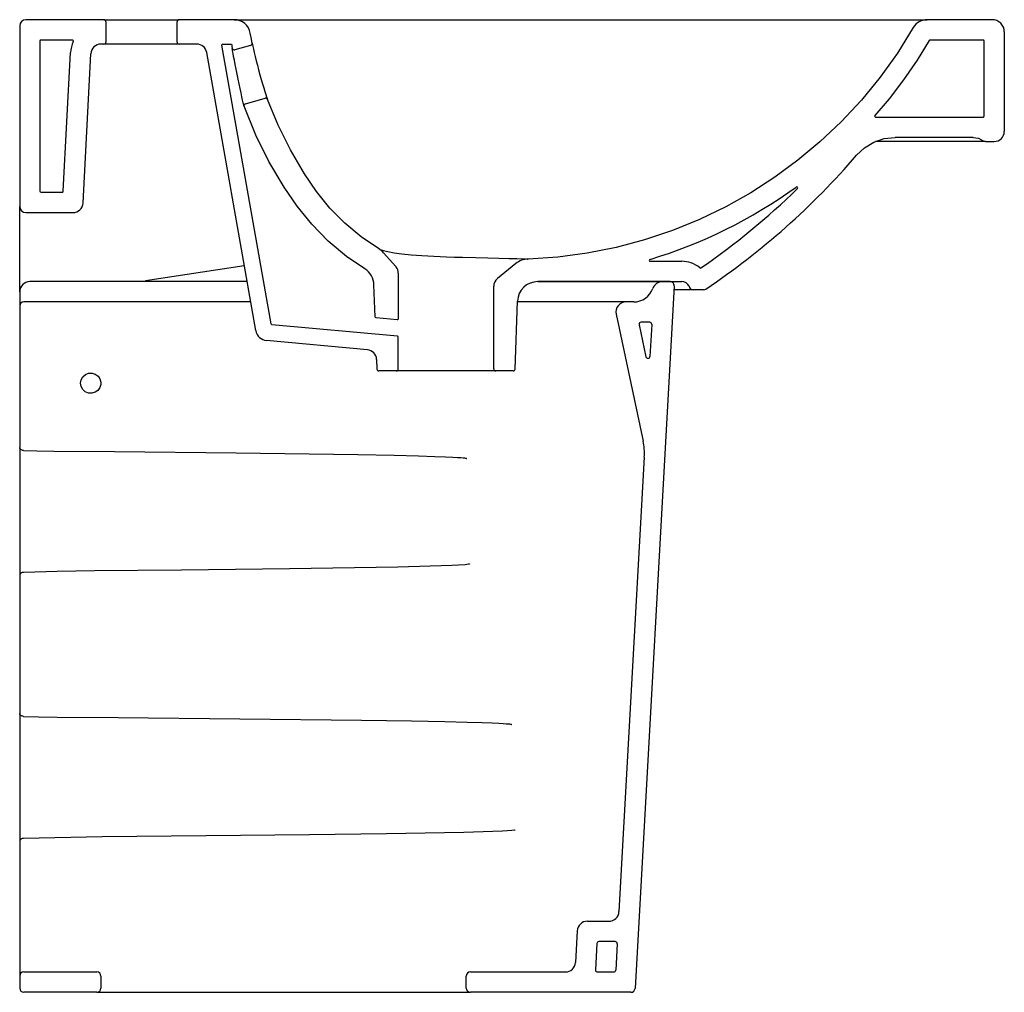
# Model space of a CAD drawing. Header units: millimetres. Extents: x 0 to 0.485, y 0.369 to 0.848.
import ezdxf

# ---------------------------------------------------------------- set-up
doc = ezdxf.new("R2010")
doc.units = ezdxf.units.MM
doc.layers.add('BLOCKS', color=3, linetype='Continuous')

msp = doc.modelspace()

# ---------------------------------------------------------------- linework, layer by layer
at = {"layer": 'BLOCKS'}
for p, q in [((-4.132009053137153e-06, 0.8449175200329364), (-4.132009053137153e-06, 0.7559175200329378)), ((0.04149586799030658, 0.8479175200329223), (0.002995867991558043, 0.8479175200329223)), ((0.04149586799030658, 0.8479175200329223), (0.07849586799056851, 0.8479175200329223)), ((0.04249586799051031, 0.846917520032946), (0.04249586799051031, 0.8369175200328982)), ((0.07749586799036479, 0.8369175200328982), (0.07749586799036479, 0.846917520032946)), ((0.105719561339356, 0.8479175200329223), (0.07849586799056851, 0.8479175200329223)), ((0.105719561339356, 0.8479175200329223), (0.4470354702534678, 0.8479175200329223)), ((0.4789958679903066, 0.8479175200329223), (0.4470354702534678, 0.8479175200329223)), ((0.4849958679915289, 0.8419175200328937), (0.4849958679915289, 0.7929175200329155)), ((0.009995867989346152, 0.8374175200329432), (0.009995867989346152, 0.763417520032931)), ((0.02595510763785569, 0.8379175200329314), (0.010495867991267, 0.8379175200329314)), ((0.04149586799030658, 0.8359175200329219), (0.04002635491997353, 0.8359175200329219)), ((0.07849586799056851, 0.8359175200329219), (0.04149586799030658, 0.8359175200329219)), ((0.0872006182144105, 0.8359175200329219), (0.07849586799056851, 0.8359175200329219)), ((0.1137587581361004, 0.8352865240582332), (0.10591203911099, 0.8330751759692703)), ((0.02146687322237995, 0.7633913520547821), (0.02504691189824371, 0.8317025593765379)), ((0.03118001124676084, 0.7576558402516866), (0.03503320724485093, 0.8311791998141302)), ((0.1162786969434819, 0.6948013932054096), (0.09212465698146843, 0.8317857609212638)), ((0.1112032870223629, 0.8065146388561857), (0.1209134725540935, 0.8092511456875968)), ((0.4757043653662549, 0.78791752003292), (0.4216068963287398, 0.78791752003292)), ((0.4697043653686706, 0.7899175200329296), (0.4312057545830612, 0.7899175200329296)), ((0.4757043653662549, 0.78791752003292), (0.4799958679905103, 0.78791752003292)), ((0.010495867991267, 0.7629175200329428), (0.02096755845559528, 0.7629175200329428)), ((-4.132009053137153e-06, 0.747817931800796), (-4.132009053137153e-06, 0.7559175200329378)), ((0.002995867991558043, 0.752917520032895), (0.02618686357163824, 0.752917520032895)), ((-3.637978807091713e-12, 0.7139175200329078), (-4.132009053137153e-06, 0.747817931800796)), ((0.1852520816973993, 0.7263117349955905), (0.179232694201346, 0.733163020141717)), ((0.2444267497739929, 0.72781251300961), (0.2353605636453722, 0.7205143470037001)), ((0.3106340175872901, 0.7289175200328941), (0.3260823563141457, 0.7289175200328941)), ((0.1106443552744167, 0.7267553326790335), (0.06198719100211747, 0.7193509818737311)), ((0.2551892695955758, 0.7189175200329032), (0.3260823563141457, 0.7189175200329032)), ((0.2334958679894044, 0.6759175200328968), (0.2334958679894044, 0.7166194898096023)), ((0.3317700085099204, 0.714917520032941), (0.3222707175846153, 0.714917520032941)), ((0.3297075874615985, 0.7166079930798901), (0.3299573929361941, 0.7160722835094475)), ((0.3368871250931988, 0.714917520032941), (0.3317700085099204, 0.714917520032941)), ((0.2440295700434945, 0.6758826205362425), (0.2451953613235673, 0.7092665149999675)), ((0.1712528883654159, 0.6853722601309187), (0.1216460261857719, 0.6898677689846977)), ((0.1757985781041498, 0.6805671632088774), (0.175962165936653, 0.6758826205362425)), ((0.1854958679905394, 0.6749175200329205), (0.1769615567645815, 0.6749175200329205)), ((0.2344958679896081, 0.6749175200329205), (0.1854958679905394, 0.6749175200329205)), ((0.243030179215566, 0.6749175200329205), (0.2344958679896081, 0.6749175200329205))]:
    msp.add_line(p, q, dxfattribs=at)
at = {"layer": 'BLOCKS', "linetype": 'Continuous'}
for p, q in [((0.112026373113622, 0.7189175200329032), (0.004999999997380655, 0.7189175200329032)), ((0.3166092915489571, 0.7189175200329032), (0.2551892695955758, 0.7189175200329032)), ((0.3203836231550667, 0.7189175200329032), (0.3166092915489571, 0.7189175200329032)), ((-3.637978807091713e-12, 0.7139175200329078), (-3.637978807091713e-12, 0.7119926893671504)), ((0.3223805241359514, 0.7168062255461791), (0.303096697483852, 0.3708062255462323)), ((-3.637978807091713e-12, 0.7119926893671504), (-3.637978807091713e-12, 0.7071454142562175)), ((0.1137896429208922, 0.7089175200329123), (0.001999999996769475, 0.7089175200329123)), ((0.2620112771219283, 0.7089175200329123), (0.2451831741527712, 0.7089175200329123)), ((0.2986726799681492, 0.7089175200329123), (0.2620112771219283, 0.7089175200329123)), ((0.3024671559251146, 0.7089175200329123), (0.2986726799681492, 0.7089175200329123)), ((-3.637978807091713e-12, 0.7069175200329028), (-3.637978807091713e-12, 0.7040443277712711)), ((-3.637978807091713e-12, 0.7040443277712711), (-3.637978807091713e-12, 0.6430513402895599)), ((0.2937819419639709, 0.7028779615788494), (0.3070579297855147, 0.6404193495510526)), ((0.3103107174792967, 0.6989175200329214), (0.3060820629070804, 0.6989175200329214)), ((0.3051039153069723, 0.6977096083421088), (0.3084541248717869, 0.6819481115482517)), ((0.3113091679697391, 0.6978618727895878), (0.3104307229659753, 0.6821003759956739)), ((-3.637978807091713e-12, 0.6430513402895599), (-3.637978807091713e-12, 0.6371775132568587)), ((-3.637978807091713e-12, 0.6368405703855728), (-3.637978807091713e-12, 0.6354440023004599)), ((-3.637978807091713e-12, 0.6354440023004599), (-3.637978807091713e-12, 0.5763330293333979)), ((0.307667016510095, 0.6325125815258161), (0.2951897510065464, 0.4086392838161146)), ((-3.637978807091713e-12, 0.5763330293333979), (-3.637978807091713e-12, 0.5750839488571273)), ((-3.637978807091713e-12, 0.5750839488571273), (-3.637978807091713e-12, 0.574298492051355)), ((-3.637978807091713e-12, 0.574298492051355), (-3.637978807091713e-12, 0.5688619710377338)), ((-3.637978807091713e-12, 0.5688619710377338), (-3.637978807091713e-12, 0.5120551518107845)), ((-3.637978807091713e-12, 0.5120551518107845), (-3.637978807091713e-12, 0.5061815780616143)), ((-3.637978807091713e-12, 0.5061815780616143), (-3.637978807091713e-12, 0.5058406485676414)), ((-3.637978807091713e-12, 0.5058406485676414), (-3.637978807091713e-12, 0.5040671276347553)), ((-3.637978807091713e-12, 0.5040671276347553), (-3.637978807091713e-12, 0.4457725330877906)), ((-3.637978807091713e-12, 0.4457725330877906), (-3.637978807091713e-12, 0.4440838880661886)), ((-3.637978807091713e-12, 0.4440838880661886), (-3.637978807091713e-12, 0.4432944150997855)), ((-3.637978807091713e-12, 0.4432944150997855), (-3.637978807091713e-12, 0.4378581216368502)), ((0.04054720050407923, 0.4455271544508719), (0.0019459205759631, 0.4447376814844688)), ((-3.637978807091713e-12, 0.4378581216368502), (-3.637978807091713e-12, 0.3836216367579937)), ((0.2796556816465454, 0.4039175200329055), (0.2901974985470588, 0.4039175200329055)), ((0.2746634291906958, 0.3991957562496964), (0.2737964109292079, 0.3836392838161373)), ((0.2843321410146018, 0.3929731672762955), (0.2836076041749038, 0.3799731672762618)), ((0.2933119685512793, 0.3939175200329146), (0.2853305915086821, 0.3939175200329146)), ((0.2943104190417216, 0.392861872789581), (0.2935858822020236, 0.3798618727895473)), ((-3.637978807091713e-12, 0.3836216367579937), (-3.637978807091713e-12, 0.3769175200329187)), ((0.001999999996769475, 0.3789175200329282), (0.03799999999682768, 0.3789175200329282)), ((0.2219999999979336, 0.3789175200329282), (0.2688041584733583, 0.3789175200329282)), ((0.2846060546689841, 0.3789175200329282), (0.2925874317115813, 0.3789175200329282)), ((-3.637978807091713e-12, 0.3769175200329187), (-3.637978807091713e-12, 0.3709175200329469)), ((0.03999999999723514, 0.3769175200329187), (0.03999999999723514, 0.3709175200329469)), ((0.2199999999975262, 0.3709175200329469), (0.2199999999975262, 0.3769175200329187)), ((0.03799999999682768, 0.3689175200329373), (0.001999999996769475, 0.3689175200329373)), ((0.03799999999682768, 0.3689175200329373), (0.06999999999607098, 0.3689175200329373)), ((0.06999999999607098, 0.3689175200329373), (0.1799999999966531, 0.3689175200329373)), ((0.1799999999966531, 0.3689175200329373), (0.2219999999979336, 0.3689175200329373)), ((0.3010997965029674, 0.3689175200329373), (0.2219999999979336, 0.3689175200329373))]:
    msp.add_line(p, q, dxfattribs=at)
at = {"layer": 'BLOCKS', "flags": 128}
for points in [[(0.440174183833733, 0.8440312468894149), (0.432364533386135, 0.8314748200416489), (0.4238379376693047, 0.8195367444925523), (0.4145867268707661, 0.8082734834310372), (0.4046965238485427, 0.7976696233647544), (0.3941987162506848, 0.7877515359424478), (0.3833363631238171, 0.7786966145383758), (0.3719623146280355, 0.7703425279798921), (0.3601124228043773, 0.7627095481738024), (0.3478225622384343, 0.7558179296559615), (0.3348655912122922, 0.7495708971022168), (0.3215259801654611, 0.7441384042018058), (0.3078418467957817, 0.7395419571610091), (0.2938514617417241, 0.7358017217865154), (0.2795922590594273, 0.7329451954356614), (0.2651043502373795, 0.7309764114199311), (0.2504142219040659, 0.7300188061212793)], [(0.1144703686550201, 0.8364333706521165), (0.1139763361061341, 0.839141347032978), (0.1135964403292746, 0.8413156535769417)], [(0.1144703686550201, 0.8364333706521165), (0.1145141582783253, 0.836231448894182), (0.1146445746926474, 0.8356374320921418), (0.1148618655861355, 0.8346621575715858), (0.1151611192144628, 0.8333398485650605), (0.1155370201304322, 0.8317078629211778), (0.115983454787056, 0.8298149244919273), (0.1164937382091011, 0.827718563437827), (0.1170599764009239, 0.8254766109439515), (0.1176705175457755, 0.823152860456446), (0.1183083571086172, 0.8208136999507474), (0.1189590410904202, 0.8185134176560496), (0.1195984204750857, 0.8163299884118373), (0.1202035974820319, 0.8143332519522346), (0.1207567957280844, 0.8125692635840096), (0.1212379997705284, 0.8110913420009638), (0.1216320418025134, 0.8099347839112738), (0.1219232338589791, 0.809136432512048), (0.1220917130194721, 0.8087087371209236), (0.1221233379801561, 0.8086336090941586), (0.1221233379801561, 0.8086336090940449)], [(0.1105118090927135, 0.805281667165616), (0.1104669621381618, 0.8054740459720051), (0.1103358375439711, 0.8060408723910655), (0.110116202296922, 0.8070040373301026), (0.1098202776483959, 0.8083204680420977), (0.1094561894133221, 0.8099615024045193), (0.1090370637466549, 0.8118734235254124), (0.1085747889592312, 0.8140085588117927), (0.1080848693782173, 0.8163007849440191), (0.1075820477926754, 0.8186871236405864), (0.1070818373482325, 0.8210989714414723), (0.1065864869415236, 0.8235334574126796), (0.1061252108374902, 0.8258516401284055), (0.1057239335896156, 0.8279221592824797), (0.1053775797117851, 0.8297603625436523), (0.1050962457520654, 0.8313015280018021), (0.10488243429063, 0.8325170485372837), (0.1047407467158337, 0.833363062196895), (0.104665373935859, 0.8338249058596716), (0.1046492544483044, 0.8339077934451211), (0.1046492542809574, 0.8339077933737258)], [(0.1767909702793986, 0.7351818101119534), (0.1681219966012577, 0.7409852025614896), (0.1601289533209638, 0.7476880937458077), (0.1528119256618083, 0.7551324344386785), (0.1462501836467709, 0.7633037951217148), (0.1403263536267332, 0.7719620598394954), (0.1333469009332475, 0.7837456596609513), (0.1272798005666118, 0.7959884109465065), (0.1221233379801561, 0.8086336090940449)], [(0.4122441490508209, 0.7812105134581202), (0.41616070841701, 0.7848922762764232), (0.4207806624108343, 0.787640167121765), (0.4258688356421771, 0.7893481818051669), (0.4312057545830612, 0.7899175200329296)], [(0.4697043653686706, 0.7899175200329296), (0.4722341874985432, 0.7895069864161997), (0.4745043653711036, 0.7883175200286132)], [(0.1772261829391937, 0.7349015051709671), (0.177576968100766, 0.7347240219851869), (0.1790826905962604, 0.7342450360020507), (0.1813764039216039, 0.7336876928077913), (0.1843821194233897, 0.7331293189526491), (0.1881579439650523, 0.7325964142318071), (0.1928421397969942, 0.7321109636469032), (0.1981411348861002, 0.7317090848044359), (0.2040407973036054, 0.7313845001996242), (0.2101771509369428, 0.7311323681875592), (0.2141196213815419, 0.7310014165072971), (0.2180341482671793, 0.730888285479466), (0.2244711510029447, 0.7307274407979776), (0.2305187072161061, 0.7305940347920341), (0.2360553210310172, 0.7304774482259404), (0.240856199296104, 0.7303743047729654), (0.2447971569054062, 0.7302809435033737), (0.2477486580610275, 0.7301951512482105), (0.249202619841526, 0.730123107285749), (0.2501017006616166, 0.7300512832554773), (0.2504142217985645, 0.7300188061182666), (0.2504142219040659, 0.7300188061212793), (0.2504142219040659, 0.7300188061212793)], [(0.1864958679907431, 0.7230115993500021), (0.1864269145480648, 0.7238391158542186), (0.1862140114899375, 0.7246666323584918), (0.1858750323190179, 0.7254246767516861), (0.1854002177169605, 0.726135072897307), (0.1852520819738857, 0.72631173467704)], [(0.3368871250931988, 0.714917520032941), (0.3375491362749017, 0.7150302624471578), (0.3380027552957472, 0.7152575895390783)]]:
    msp.add_lwpolyline(points, dxfattribs=at)
for points in [[(0.1864958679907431, 0.6759175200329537), (0.1864958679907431, 0.691566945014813, 0.3879840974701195), (0.1860409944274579, 0.6920649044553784), (0.1242723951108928, 0.6976625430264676, -0.3385875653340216), (0.1238251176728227, 0.6980736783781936), (0.09962300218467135, 0.8353306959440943, -0.4663076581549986), (0.1001154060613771, 0.8359175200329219), (0.1039541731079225, 0.8359175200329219, -0.3785970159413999), (0.1044503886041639, 0.8354789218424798), (0.1045354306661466, 0.8347916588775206), (0.1046492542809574, 0.8339077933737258)], [(0.4480208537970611, 0.8376805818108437), (0.4420114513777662, 0.8279671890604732), (0.4354040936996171, 0.81828829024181), (0.4282050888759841, 0.8089361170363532), (0.4212473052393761, 0.8007411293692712, 0.6391101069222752), (0.4216284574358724, 0.7999175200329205), (0.4744958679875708, 0.7999175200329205, 0.414213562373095), (0.4749958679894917, 0.8004175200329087), (0.4749958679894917, 0.8374175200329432, 0.414213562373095), (0.4744958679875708, 0.8379175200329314), (0.4484460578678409, 0.8379175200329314)], [(0.1864958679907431, 0.7230115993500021), (0.1864958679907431, 0.7006038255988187, -0.4409386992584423), (0.1859507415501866, 0.7001058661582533), (0.1755210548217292, 0.7010510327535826, -0.3779774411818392), (0.1750664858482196, 0.701531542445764), (0.1745169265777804, 0.7172688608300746, 0.2410014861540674), (0.1700859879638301, 0.725229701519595), (0.1609078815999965, 0.7313739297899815), (0.151975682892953, 0.7388643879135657), (0.1438320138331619, 0.7471497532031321), (0.1366058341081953, 0.7561485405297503), (0.1302012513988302, 0.7655094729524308), (0.1227937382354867, 0.7780157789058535), (0.1163333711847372, 0.791052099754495), (0.1105118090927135, 0.8052816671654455)]]:
    msp.add_lwpolyline(points, format="xyb", dxfattribs=at)
at = {"layer": 'BLOCKS', "linetype": 'Continuous', "flags": 128}
for points in [[(0.0300007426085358, 0.6688313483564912), (0.03000035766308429, 0.6689773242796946), (0.03030172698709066, 0.6706281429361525), (0.03113135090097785, 0.6720850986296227), (0.03239626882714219, 0.6731860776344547), (0.03395491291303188, 0.6738070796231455), (0.03563255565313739, 0.673877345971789), (0.03723995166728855, 0.6733877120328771), (0.03859476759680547, 0.6723928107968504), (0.03954319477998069, 0.6710054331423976), (0.03997835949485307, 0.6693822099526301), (0.03996570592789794, 0.668332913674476), (0.03949291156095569, 0.6667234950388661), (0.03851486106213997, 0.6653614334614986), (0.03714121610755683, 0.6643992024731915), (0.03552559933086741, 0.6639452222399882), (0.03384944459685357, 0.6640516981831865), (0.03230221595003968, 0.6647077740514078), (0.03105958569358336, 0.6658396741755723), (0.03026246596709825, 0.6673188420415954), (0.0300007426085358, 0.6688313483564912)], [(0.001941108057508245, 0.6357941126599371), (0.00155940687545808, 0.6358275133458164), (0.001194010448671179, 0.635910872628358), (0.0008584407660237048, 0.6360411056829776), (0.0005651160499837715, 0.636213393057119), (0.0003248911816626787, 0.6364213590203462), (0.0001466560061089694, 0.636657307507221), (3.700636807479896e-05, 0.6369125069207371), (-3.637978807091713e-12, 0.6371775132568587)], [(0.001941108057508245, 0.6357941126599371), (0.008386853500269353, 0.6356476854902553), (0.01677370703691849, 0.6354571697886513)], [(0.01677370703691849, 0.6354571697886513), (0.04674183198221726, 0.6352155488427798), (0.1066620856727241, 0.6346347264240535), (0.1665782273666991, 0.6337742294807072), (0.1844560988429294, 0.6334181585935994), (0.1964116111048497, 0.6331222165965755), (0.2044057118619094, 0.6328774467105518), (0.2097502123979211, 0.6326755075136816), (0.2133226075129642, 0.6325090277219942), (0.2157098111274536, 0.6323716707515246), (0.2173043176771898, 0.6322580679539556), (0.2183685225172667, 0.6321636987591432), (0.2190777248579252, 0.6320847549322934), (0.2195488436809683, 0.6320180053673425), (0.2199693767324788, 0.6319352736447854), (0.2201297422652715, 0.6318875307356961), (0.2202469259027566, 0.6318265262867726), (0.2202610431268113, 0.6318109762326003), (0.2202686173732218, 0.6317958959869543), (0.2202702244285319, 0.6317874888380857)], [(0.2216071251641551, 0.5799240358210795), (0.2216057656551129, 0.5799104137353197), (0.2215985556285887, 0.5798954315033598), (0.221578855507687, 0.5798748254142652), (0.2214994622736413, 0.5798310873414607), (0.2210930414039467, 0.5797247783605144), (0.2194384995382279, 0.5795186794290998), (0.2127926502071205, 0.5791134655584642), (0.1861825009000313, 0.5783245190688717), (0.1329519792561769, 0.5774380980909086), (0.07971677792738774, 0.5768844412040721), (0.03681551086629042, 0.5765271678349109)], [(0.00194354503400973, 0.5757417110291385), (0.001561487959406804, 0.5757071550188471), (0.001195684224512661, 0.5756203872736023), (0.0008596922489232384, 0.5754846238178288), (0.0005659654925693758, 0.5753048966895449), (0.0003253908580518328, 0.5750878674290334), (0.000146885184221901, 0.5748415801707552), (3.706474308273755e-05, 0.5745751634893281), (-3.637978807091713e-12, 0.574298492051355)], [(0.03681551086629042, 0.5765271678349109), (0.0184077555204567, 0.5761125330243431), (0.00194354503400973, 0.5757417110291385)], [(0.001943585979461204, 0.5047981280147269), (0.001561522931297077, 0.5048312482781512), (0.001195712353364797, 0.5049144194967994), (0.000859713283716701, 0.505044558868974), (0.0005659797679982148, 0.5052168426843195), (0.0003253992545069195, 0.5054248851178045), (0.0001468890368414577, 0.5056609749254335), (3.706572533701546e-05, 0.505916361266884), (-3.637978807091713e-12, 0.5061815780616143)], [(0.001943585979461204, 0.5047981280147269), (0.009226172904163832, 0.5046477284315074), (0.01845234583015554, 0.504457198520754)], [(0.01845234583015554, 0.504457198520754), (0.04842419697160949, 0.504238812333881), (0.1682868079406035, 0.5030027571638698), (0.1929195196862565, 0.5026092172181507), (0.2093905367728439, 0.5022808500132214), (0.2204028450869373, 0.5020087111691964), (0.2277645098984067, 0.5017840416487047), (0.2326848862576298, 0.501598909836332), (0.2359728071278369, 0.501446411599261), (0.2381691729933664, 0.5013206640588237), (0.2396356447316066, 0.501216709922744), (0.2406139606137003, 0.5011303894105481), (0.2412655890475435, 0.5010582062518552), (0.2416982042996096, 0.5009971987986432), (0.2420830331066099, 0.5009218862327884), (0.2422304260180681, 0.5008782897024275), (0.2423383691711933, 0.5008224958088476), (0.2423514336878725, 0.5008082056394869), (0.242358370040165, 0.5007945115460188), (0.2423598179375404, 0.5007873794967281)], [(0.2440386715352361, 0.4489241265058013), (0.2440376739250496, 0.4489117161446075), (0.2440327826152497, 0.4489003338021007), (0.2440179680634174, 0.4488829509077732), (0.2439610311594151, 0.4488478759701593), (0.2436728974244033, 0.4487628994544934), (0.2424936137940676, 0.4485968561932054), (0.237751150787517, 0.4482695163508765), (0.2187567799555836, 0.4476274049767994), (0.1807585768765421, 0.4468922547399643), (0.1427560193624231, 0.4464171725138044), (0.04054720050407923, 0.4455271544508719)], [(0.0019459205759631, 0.4447376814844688), (0.001563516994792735, 0.4447034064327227), (0.001197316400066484, 0.4446168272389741), (0.0008609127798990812, 0.4444811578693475), (0.000566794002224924, 0.4443014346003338), (0.0003258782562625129, 0.4440843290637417), (0.0001471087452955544, 0.4438379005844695), (3.712168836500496e-05, 0.443571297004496), (-3.637978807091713e-12, 0.4432944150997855)]]:
    msp.add_lwpolyline(points, dxfattribs=at)
at = {"layer": 'BLOCKS'}
for centre, radius, start, end in [((0.002995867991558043, 0.8449175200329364), 0.002999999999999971, 90, 180), ((0.04149586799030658, 0.846917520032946), 0.001000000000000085, 0, 90), ((0.07849586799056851, 0.846917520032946), 0.001000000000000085, 90, 180), ((0.105719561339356, 0.839917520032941), 0.008000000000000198, 9.756324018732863, 90), ((0.4470354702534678, 0.839917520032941), 0.007999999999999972, 90, 149.0549438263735), ((0.4789958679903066, 0.8419175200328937), 0.006000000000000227, 0, 90), ((0.010495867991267, 0.8374175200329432), 0.0005, 90, 180), ((0.04002635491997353, 0.8309175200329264), 0.015, 155.206137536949, 177.0000000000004), ((0.02595510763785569, 0.8374175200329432), 0.0005, 335.206137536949, 90), ((0.04002635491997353, 0.8309175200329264), 0.005, 90, 177.0000000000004), ((0.04149586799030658, 0.8369175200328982), 0.001, 270, 0), ((0.07849586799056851, 0.8369175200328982), 0.001000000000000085, 180, 270), ((0.0872006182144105, 0.8309175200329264), 0.005, 10.00000000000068, 90), ((0.1134875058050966, 0.8362490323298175), 0.001000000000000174, 285.738801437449, 10.6225575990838), ((0.4484460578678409, 0.8374175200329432), 0.0005, 90, 148.2560886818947), ((0.1056407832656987, 0.834037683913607), 0.001000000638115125, 187.4632622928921, 285.7390002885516), ((0.1114745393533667, 0.8055521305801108), 0.001000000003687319, 105.7388012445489, 195.6918445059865), ((0.1211847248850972, 0.8082886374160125), 0.0009999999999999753, 20.18006689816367, 105.738801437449), ((0.4799958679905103, 0.7929175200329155), 0.005, 270, 0), ((0.4757043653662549, 0.7899175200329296), 0.002000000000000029, 233.1301023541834, 270), ((0.1315823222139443, 1.022377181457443), 0.3700430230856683, 303.9057358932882, 319.3282415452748), ((0.010495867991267, 0.763417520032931), 0.0005, 180, 270), ((0.02096755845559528, 0.763417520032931), 0.0005, 270, 357.0000000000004), ((0.2413786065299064, 0.960051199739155), 0.2403074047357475, 286.7141275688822, 305.9479813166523), ((0.1315868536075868, 1.022372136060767), 0.360036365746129, 304.5126755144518, 314.3116172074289), ((0.3827447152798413, 0.7651054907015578), 0.0005, 314.3116172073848, 125.9479813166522), ((0.02618686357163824, 0.7579175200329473), 0.005, 270, 357.0000000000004), ((0.002995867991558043, 0.7559175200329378), 0.002999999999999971, 180, 270), ((0.1717202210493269, 0.7265627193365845), 0.01000006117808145, 41.30187762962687, 59.53101870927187), ((0.2506973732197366, 0.7200227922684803), 0.01000002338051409, 91.62255058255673, 128.8336076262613), ((0.3106340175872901, 0.7294175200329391), 0.0005, 106.7141275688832, 270), ((0.3260823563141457, 0.714917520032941), 0.01399999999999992, 50.54838051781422, 90), ((0.3352960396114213, 0.7261138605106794), 0.0005, 230.5483805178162, 304.5126755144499), ((0.2384958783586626, 0.7166194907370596), 0.005000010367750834, 128.8336665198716, 180), ((0.2551892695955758, 0.7089175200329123), 0.01000000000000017, 90, 177.9999999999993), ((0.3260823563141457, 0.714917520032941), 0.003999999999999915, 24.99999999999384, 90), ((0.3317700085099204, 0.7169175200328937), 0.002000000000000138, 204.9999999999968, 270), ((0.1221875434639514, 0.6958432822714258), 0.00600000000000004, 190.0000000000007, 264.8218447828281), ((0.1708016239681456, 0.6803926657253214), 0.004999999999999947, 2.000000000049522, 84.82184478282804), ((0.1769615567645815, 0.6759175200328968), 0.001000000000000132, 182.000000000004, 270), ((0.1854958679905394, 0.6759175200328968), 0.0009999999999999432, 270, 0), ((0.2344958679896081, 0.6759175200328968), 0.0009999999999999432, 180, 270), ((0.243030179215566, 0.6759175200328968), 0.001000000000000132, 270, 357.999999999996)]:
    msp.add_arc(centre, radius, start, end, dxfattribs=at)
at = {"layer": 'BLOCKS', "linetype": 'Continuous'}
for centre, radius, start, end in [((0.004999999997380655, 0.7139175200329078), 0.005, 90, 180), ((0.3166092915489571, 0.7139175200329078), 0.005, 90, 160.5287793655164), ((0.3203836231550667, 0.7169175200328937), 0.001999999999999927, 356.8100000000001, 90), ((0.3024671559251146, 0.7189175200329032), 0.01, 270, 340.5287793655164), ((0.001999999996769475, 0.7069175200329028), 0.002000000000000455, 90, 180), ((0.2986726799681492, 0.7039175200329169), 0.005, 90, 192.0000000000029), ((0.3060820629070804, 0.697917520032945), 0.001, 90, 192.0000000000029), ((0.3103107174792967, 0.697917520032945), 0.001, 356.8100000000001, 90), ((0.309432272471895, 0.6821560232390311), 0.001, 192.0000000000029, 356.8100000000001), ((0.2777135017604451, 0.6341819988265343), 0.02999999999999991, 356.8100000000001, 12.00000000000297), ((0.2901974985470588, 0.4089175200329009), 0.005, 270, 356.809999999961), ((0.2796556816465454, 0.39891752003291), 0.005000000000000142, 90, 176.809999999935), ((0.2853305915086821, 0.3929175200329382), 0.001, 90, 176.8100000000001), ((0.2933119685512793, 0.3929175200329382), 0.001, 356.8100000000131, 90), ((0.2688041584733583, 0.3839175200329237), 0.005000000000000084, 270, 356.8100000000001), ((0.001999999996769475, 0.3769175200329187), 0.002000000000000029, 90, 180), ((0.03799999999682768, 0.3769175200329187), 0.00200000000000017, 0, 90), ((0.2219999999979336, 0.3769175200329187), 0.002000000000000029, 90, 180), ((0.2846060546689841, 0.3799175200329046), 0.001, 176.8100000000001, 270), ((0.2925874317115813, 0.3799175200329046), 0.001, 270, 356.8100000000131), ((0.001999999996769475, 0.3709175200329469), 0.001999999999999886, 180, 270), ((0.03799999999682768, 0.3709175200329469), 0.00200000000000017, 270, 0), ((0.2219999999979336, 0.3709175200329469), 0.001999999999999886, 180, 270), ((0.3010997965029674, 0.3709175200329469), 0.001999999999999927, 270, 356.8100000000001)]:
    msp.add_arc(centre, radius, start, end, dxfattribs=at)

doc.saveas('drawing.dxf')
